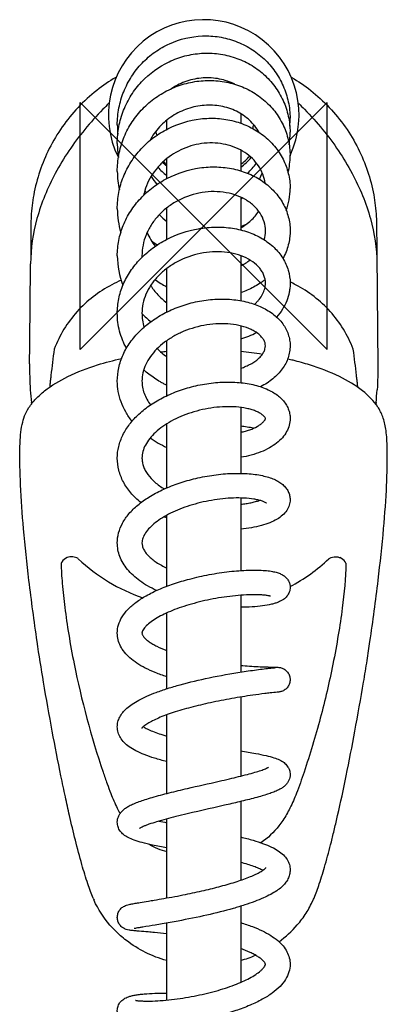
# Model space of a CAD drawing. Header units: millimetres. Extents: x -30 to 30, y -218 to 35.
# Tile 2 of 2: x -30 to 30, y -126 to 33. Entities that reach past the tile are written whole.
import ezdxf

# ---------------------------------------------------------------- set-up
doc = ezdxf.new("R2010")
doc.units = ezdxf.units.MM
doc.header["$MEASUREMENT"] = 0
doc.layers.add('ORIGIN', color=6, linetype='Continuous')
doc.layers.add('PLANNING', color=1, linetype='Continuous')

# ---------------------------------------------------------------- blocks, each defined once
blk = doc.blocks.new('8101-0000_T')
at = {"layer": 'ORIGIN'}
for p, q in [((20, 20), (-20, -20)), ((-20, -20), (-20, 20)), ((-20, 20), (20, -20)), ((20, -20), (20, 20))]:
    blk.add_line(p, q, dxfattribs=at)
at = {"layer": 'PLANNING'}
for p, q in [((6, 18.21), (6, 16.67)), ((-6, 15.68), (-6, 17.15)), ((6, 12.31), (6, 8.95)), ((-6, 7.69), (-6, 10.91)), ((6, 4.68), (6, -0.63)), ((-6, -2.17), (-6, 2.94)), ((6, -4.8), (6, -12.1)), ((-6, -13.95), (-6, -6.89)), ((6, -16.18), (6, -25.39)), ((-6, -27.51), (-6, -18.6)), ((-27.93, -28.62), (-27.9, -28.89)), ((27.93, -28.62), (27.9, -28.89)), ((6, -29.41), (6, -40.09)), ((-6, -42.45), (-6, -32.07)), ((6, -44.09), (6, -55.85)), ((-6, -58.4), (-6, -46.89)), ((6, -59.86), (6, -72.3)), ((-6, -75.01), (-6, -62.73)), ((6, -76.35), (6, -89.16)), ((-6, -91.99), (-6, -79.24)), ((6.12, -89.13), (6, -89.11)), ((6, -93.29), (6, -106.05)), ((-6, -108.93), (-6, -96.12)), ((6, -110.26), (6, -122.6)), ((-6, -125.47), (-6, -112.99))]:
    blk.add_line(p, q, dxfattribs=at)
for centre, radius, start, end in [((0, 18), 15.45, 334.9591, 206.496), ((0, 18.86), 6, 141.6149, 143.1136), ((0, 18.86), 6, 46.743, 50.4994), ((0.57, 16.41), 14.57, 180.0128, 185.9137), ((0, 18), 8.25, 344.5689, 349.036), ((0.54, 17.33), 13.45, 355.1257, 0.5465), ((0, 18), 8.25, 199.0316, 203.3667), ((1.26, 15.1), 12.73, 351.366, 0.4781), ((0.44, 13.41), 14.44, 180.0574, 189.0255), ((0, 18), 10, 306.87, 318.154), ((2.32, 11.34), 11.68, 346.5963, 0.2785), ((0.19, 17.83), 10.18, 227.5434, 232.5688), ((0, 18), 10, 229.0795, 233.13), ((0.3, 17.41), 9.72, 305.8956, 319.5537), ((0.82, 15.33), 9.24, 312.8525, 326.4558), ((0.28, 8.91), 14.28, 180.1937, 192.3545), ((0.55, 13.46), 10.56, 210.8267, 219.6), ((0.47, 16.41), 10.47, 220.9778, 231.8134), ((1.89, 11.48), 8.13, 331.4181, 339.2048), ((0.25, 8.9), 10.24, 197.3786, 200.3775), ((3.37, 6.09), 10.63, 340.3196, 0.0087), ((0.95, 12.33), 9.42, 302.4304, 304.3057), ((-0.24, 2.85), 13.76, 180.1879, 196.4456), ((0.7, 9.21), 10.79, 222.9951, 231.6524), ((0.77, 12.65), 13.78, 292.2957, 297.0616), ((0.13, 3.01), 10.16, 203.6122, 218.2406), ((4.81, -0.78), 5.19, 343.7988, 359.9474), ((0.82, 9.37), 14.99, 231.6956, 236.1042), ((-7172, 51.29), 7144.17, 359.409648, 359.539707), ((-1.14, -4.81), 12.86, 180.145, 201.7836), ((-1.19, -4.81), 8.81, 180.1511, 181.5797), ((2.07, 1.32), 8.72, 296.7787, 308.5111), ((7172, 51.29), 7144.17, 180.460293, 180.590352), ((1.02, 3.93), 15.45, 234.7259, 242.967), ((-2.46, -14.13), 7.54, 180.1182, 197.3557), ((0.59, -3.65), 14.97, 224.9997, 232.3398), ((2.14, -4.92), 13.91, 286.1034, 297.4433), ((125.28, -40.52), 150.91, 172.1709, 173.8062), ((0.3, -12.24), 10.93, 224.2577, 234.8274), ((1.48, -97.02), 77.02, 95.5708, 96.2536), ((-1.41, -94.09), 74.1, 81.535, 84.2589), ((-125.28, -40.52), 150.91, 6.1938, 7.8291), ((19.34, -23.57), 47.53, 183.6047, 186.103), ((-19.34, -23.57), 47.53, 353.897, 356.3953), ((3.15, -56.91), 24.63, 78.4554, 83.3609), ((1.09, -20.27), 17.14, 235.2879, 245.5787), ((2.07, -28.09), 20.82, 246.0269, 247.2007), ((-21.37, -55.57), 1.96, 112.4108, 145.5355), ((-21.39, -55.51), 1.9, 56.8811, 112.4108), ((-20.63, -54.3), 0.467, 47.7775, 54.2756), ((-0.39, -32.75), 29.1, 226.7681, 250.9626), ((0.34, -32.76), 29.09, 297.9951, 313.233), ((21.32, -55.56), 1.95, 34.4471, 67.786), ((-21.38, -55.56), 1.94, 145.5355, 151.7396), ((21.28, -55.59), 2, 28.3148, 34.4471), ((8.21, -22.14), 75.92, 258.2526, 259.2162), ((-3.18, -90.43), 11.32, 239.7531, 255.5935), ((-3.3, -102.79), 15.87, 202.7796, 204.2365), ((2.6, -102.51), 16.57, 335.7945, 337.1896), ((0.85, -100.68), 19.08, 285.6722, 293.3284)]:
    blk.add_arc(centre, radius, start, end, dxfattribs=at)
for points, knots in [([(-14, 16.4), (-14, 17.32), (-13.82, 19.16), (-13.04, 21.82), (-11.76, 24.28), (-10.05, 26.46), (-7.95, 28.27), (-4.76, 30.1), (-1.13, 30.96), (2.53, 30.74), (5.19, 30.04), (7.66, 28.83), (9.83, 27.17), (11.62, 25.11), (12.95, 22.74), (13.79, 20.16), (13.99, 18.36), (14, 17.46)], [1.500684, 1.500684, 1.500684, 1.500684, 4.262147, 7.015014, 9.782029, 12.545659, 15.305096, 18.050343, 23.53438, 26.273062, 29.009263, 31.744461, 34.471293, 37.176866, 39.879105, 42.58523, 45.28709, 45.28709, 45.28709, 45.28709]), ([(-14, 13.4), (-14, 14.31), (-13.83, 16.14), (-13.06, 18.79), (-11.81, 21.26), (-9.55, 24.18), (-6.53, 26.39), (-3.07, 27.65), (-0.34, 28.09), (2.41, 28), (5.09, 27.38), (7.58, 26.26), (9.77, 24.68), (11.58, 22.69), (12.94, 20.39), (13.79, 17.85), (13.99, 16.09), (14, 15.2)], [2.259833, 2.259833, 2.259833, 2.259833, 5.001612, 7.752842, 10.505203, 13.257433, 18.786215, 21.531222, 24.261729, 27.022076, 29.762479, 32.472797, 35.155448, 37.834852, 40.497732, 43.146343, 45.799674, 45.799674, 45.799674, 45.799674]), ([(-14.25, 24.09), (-15.32, 23.46), (-17.48, 21.98), (-21.43, 18.38), (-25.33, 12.8), (-27.44, 6.53), (-27.95, 2.25), (-28.01, 0.13), (-28.02, -1.65), (-28.03, -2.95), (-28.03, -5.12)], [0.318415, 0.318415, 0.318415, 0.318415, 4.047543, 8.1374, 16.317591, 24.247986, 27.794147, 29.232783, 30.585542, 33.133592, 33.133592, 33.133592, 33.133592]), ([(5.02, 22.99), (4.63, 23.19), (3.82, 23.52), (2.12, 23.98), (-0.12, 24.12), (-2.77, 23.6), (-4.39, 22.81), (-5.14, 22.32)], [0, 0, 0, 0, 1.312012, 2.629888, 5.288311, 7.968895, 10.660312, 10.660312, 10.660312, 10.660312]), ([(14.25, 24.09), (15.32, 23.46), (17.48, 21.98), (21.43, 18.38), (25.33, 12.8), (27.44, 6.53), (27.95, 2.25), (28.01, 0.13), (28.02, -1.65), (28.03, -2.95), (28.03, -5.12)], [0.318415, 0.318415, 0.318415, 0.318415, 4.047543, 8.1374, 16.317591, 24.247986, 27.794147, 29.232783, 30.585542, 33.133592, 33.133592, 33.133592, 33.133592]), ([(-14, 8.86), (-14, 9.76), (-13.83, 11.57), (-13.08, 14.2), (-11.84, 16.65), (-10.17, 18.83), (-8.11, 20.68), (-5.75, 22.13), (-3.17, 23.12), (-0.44, 23.62), (2.33, 23.62), (5.02, 23.09), (7.52, 22.05), (9.73, 20.56), (11.57, 18.66), (12.94, 16.43), (13.79, 13.98), (13.99, 12.26), (14, 11.4)], [3.030035, 3.030035, 3.030035, 3.030035, 5.73813, 8.459269, 11.187507, 13.930284, 16.687427, 19.442976, 22.205129, 24.959929, 27.734701, 30.461396, 33.152273, 35.81207, 38.429198, 41.027987, 43.609015, 46.183208, 46.183208, 46.183208, 46.183208]), ([(-15.39, 19.87), (-15.71, 19.56), (-17.06, 18.21), (-20.25, 14.65), (-24.19, 8.86), (-27.27, 1.45), (-28.04, -3.64), (-28.06, -6.1)], [3.21238, 3.21238, 3.21238, 3.21238, 4.542727, 8.953506, 17.543, 25.462891, 32.861364, 32.861364, 32.861364, 32.861364]), ([(8.98, 15.18), (8.56, 15.91), (7.49, 17.25), (5.33, 18.72), (2.79, 19.54), (0.07, 19.68), (-2.64, 19.13), (-5.13, 17.92), (-7.25, 16.14), (-8.32, 14.64), (-8.75, 13.83)], [0, 0, 0, 0, 2.510998, 5.095377, 7.736868, 10.454042, 13.203391, 15.95597, 18.711882, 21.44462, 21.44462, 21.44462, 21.44462]), ([(15.39, 19.87), (15.71, 19.56), (17.06, 18.21), (20.25, 14.65), (24.19, 8.86), (27.27, 1.45), (28.04, -3.64), (28.06, -6.1)], [3.21238, 3.21238, 3.21238, 3.21238, 4.542727, 8.953506, 17.543, 25.462891, 32.861364, 32.861364, 32.861364, 32.861364]), ([(-14, 2.81), (-14, 3.68), (-13.84, 5.45), (-13.09, 8.01), (-11.86, 10.41), (-10.2, 12.57), (-8.17, 14.4), (-5.04, 16.34), (-1.47, 17.43), (2.22, 17.53), (4.92, 17.09), (7.44, 16.17), (9.68, 14.79), (11.53, 13.01), (12.93, 10.89), (13.8, 8.55), (14, 6.91), (14, 6.09)], [3.903708, 3.903708, 3.903708, 3.903708, 6.537696, 9.190436, 11.881421, 14.586468, 17.314054, 20.064473, 25.589167, 28.356387, 31.078713, 33.757697, 36.363849, 38.923116, 41.436638, 43.912545, 46.36672, 46.36672, 46.36672, 46.36672]), ([(9.94, 6.96), (9.87, 7.45), (9.62, 8.43), (8.91, 9.78), (7.91, 10.98), (6.66, 11.98), (5.19, 12.75), (3.57, 13.26), (1.85, 13.5), (-0.5, 13.44), (-3.38, 12.69), (-5.9, 11.13), (-7.54, 9.48), (-8.55, 8.09), (-9.32, 6.57), (-9.65, 5.49), (-9.77, 4.94)], [0, 0, 0, 0, 1.481829, 2.997243, 4.550817, 6.147239, 7.789524, 9.489779, 11.221314, 12.986613, 16.522075, 20.046081, 21.776967, 23.4918, 25.19137, 26.86685, 26.86685, 26.86685, 26.86685]), ([(-14, -4.84), (-14, -4), (-13.84, -2.31), (-13.1, 0.15), (-11.89, 2.47), (-10.26, 4.56), (-8.24, 6.36), (-5.14, 8.3), (-1.59, 9.45), (2.1, 9.66), (4.81, 9.34), (7.34, 8.55), (9.6, 7.32), (11.49, 5.69), (12.91, 3.73), (13.8, 1.53), (14, -0.01), (14, -0.78)], [4.857471, 4.857471, 4.857471, 4.857471, 7.38174, 9.939047, 12.535855, 15.173739, 17.873383, 20.610204, 26.122494, 28.90785, 31.638041, 34.280996, 36.832982, 39.317613, 41.720171, 44.050456, 46.362004, 46.362004, 46.362004, 46.362004]), ([(10, -0.79), (10, -0.29), (9.85, 0.73), (9.17, 2.15), (8.09, 3.4), (6.68, 4.4), (5.01, 5.13), (3.16, 5.54), (1.2, 5.63), (-1.41, 5.32), (-3.89, 4.4), (-6.04, 2.97), (-7.43, 1.68), (-8.56, 0.21), (-9.38, -1.4), (-9.89, -3.09), (-10, -4.26), (-10, -4.84)], [1.461635, 1.461635, 1.461635, 1.461635, 2.964899, 4.509723, 6.138485, 7.868089, 9.678178, 11.573264, 13.530958, 15.530607, 19.440116, 21.372583, 23.261545, 25.103516, 26.901813, 28.657337, 30.393298, 30.393298, 30.393298, 30.393298]), ([(6, -0.32), (6.15, -0.24), (6.44, -0.05), (7, 0.34), (7.9, 1.09), (8.55, 1.85), (8.9, 2.41)], [0, 0, 0, 0, 0.519006, 1.036225, 2.049451, 4.020407, 4.020407, 4.020407, 4.020407]), ([(-14, -14.15), (-14, -13.36), (-13.84, -11.76), (-13.11, -9.45), (-11.92, -7.26), (-10.31, -5.27), (-8.33, -3.54), (-5.26, -1.62), (-1.74, -0.44), (1.93, -0.09), (4.66, -0.28), (7.22, -0.9), (9.51, -1.95), (11.43, -3.38), (12.88, -5.13), (13.79, -7.14), (14, -8.56), (14, -9.27)], [5.90838, 5.90838, 5.90838, 5.90838, 8.281746, 10.700645, 13.162922, 15.707913, 18.344048, 21.039198, 26.533262, 29.345539, 32.068625, 34.702754, 37.215892, 39.591463, 41.84028, 43.996782, 46.124407, 46.124407, 46.124407, 46.124407]), ([(14, -0.78), (14, -0.98), (13.99, -1.36), (13.91, -2.13), (13.66, -3.47), (13.22, -4.57), (12.85, -5.26)], [46.362004, 46.362004, 46.362004, 46.362004, 46.943248, 47.518616, 48.674065, 51.035102, 51.035102, 51.035102, 51.035102]), ([(10, -9.27), (10, -8.84), (9.87, -8.19), (9.48, -7.39), (8.92, -6.6), (7.94, -5.72), (6.47, -4.92), (4.76, -4.39), (2.88, -4.13), (0.92, -4.18), (-1.66, -4.61), (-4.08, -5.57), (-6.17, -6.96), (-7.51, -8.18), (-8.6, -9.54), (-9.4, -11.02), (-9.89, -12.57), (-10, -13.63), (-10, -14.15)], [3.963367, 3.963367, 3.963367, 3.963367, 5.253419, 5.926055, 6.62891, 8.153819, 9.834984, 11.62438, 13.513627, 15.491498, 17.499624, 21.339948, 23.214524, 25.028492, 26.760202, 28.426508, 30.041103, 31.6069, 31.6069, 31.6069, 31.6069]), ([(-13.37, -8.79), (-13.89, -9.01), (-14.39, -9.26), (-17.03, -10.65), (-18.92, -12.1), (-22.11, -15.66), (-23.35, -17.69), (-24.22, -19.96)], [0.8909858, 0.8909858, 0.8909858, 0.8909858, 0.9488594, 0.9488594, 1.1988594, 1.1988594, 1.4488594, 1.4488594, 1.4488594, 1.4488594]), ([(9.95, -8.68), (9.8, -8.79), (9.51, -9.01), (8.9, -9.43), (7.76, -10.11), (6.72, -10.56), (6, -10.8)], [0, 0, 0, 0, 0.548117, 1.106232, 2.226723, 4.503641, 4.503641, 4.503641, 4.503641]), ([(8.23, -12.68), (8.36, -12.56), (8.63, -12.31), (9.1, -11.79), (9.56, -11.09), (9.92, -10.19), (10, -9.57), (10, -9.27)], [0, 0, 0, 0, 0.551879, 1.086881, 2.107863, 3.057999, 3.963367, 3.963367, 3.963367, 3.963367]), ([(14, -9.27), (14, -9.52), (13.98, -10), (13.83, -10.97), (13.48, -12.17), (12.78, -13.54), (12.16, -14.36), (11.81, -14.75)], [46.124407, 46.124407, 46.124407, 46.124407, 46.851737, 47.581468, 49.065602, 50.587816, 52.158925, 52.158925, 52.158925, 52.158925]), ([(24.22, -19.96), (23.35, -17.69), (22.1, -15.64), (18.9, -12.08), (17.03, -10.65), (14.59, -9.36), (14.3, -9.21), (14, -9.07)], [-4.9247626, -4.9247626, -4.9247626, -4.9247626, -4.6747626, -4.6747626, -4.4247626, -4.4247626, -4.3908485, -4.3908485, -4.3908485, -4.3908485]), ([(-8.59, -9.63), (-8.51, -9.76), (-8.34, -10.02), (-7.97, -10.53), (-7.24, -11.39), (-6.52, -12.04), (-6, -12.43)], [0, 0, 0, 0, 0.463738, 0.936748, 1.892256, 3.839513, 3.839513, 3.839513, 3.839513]), ([(-14, -25.12), (-14, -24.4), (-13.84, -22.94), (-13.12, -20.81), (-11.96, -18.8), (-10.38, -16.96), (-8.43, -15.33), (-6.18, -13.97), (-3.68, -12.9), (-1, -12.17), (1.76, -11.8), (4.51, -11.83), (7.11, -12.27), (9.42, -13.09), (11.37, -14.26), (12.85, -15.76), (13.63, -17.23), (13.95, -18.48), (14, -19.1), (14, -19.42)], [7.071094, 7.071094, 7.071094, 7.071094, 9.237352, 11.462849, 13.76295, 16.175253, 18.706659, 21.350343, 24.066488, 26.831417, 29.662645, 32.424953, 35.058781, 37.517559, 39.768095, 41.835067, 43.778501, 44.722444, 45.664186, 45.664186, 45.664186, 45.664186]), ([(-12.52, -19.81), (-12.64, -19.59), (-12.87, -19.15), (-13.26, -18.23), (-13.81, -16.6), (-14, -15.13), (-14, -14.15)], [0, 0, 0, 0, 0.748237, 1.497352, 2.979689, 5.90838, 5.90838, 5.90838, 5.90838]), ([(10, -19.42), (10, -19.26), (9.95, -18.92), (9.73, -18.43), (9.39, -17.96), (8.92, -17.52), (8.35, -17.11), (7.42, -16.62), (6.09, -16.16), (4.33, -15.85), (2.44, -15.8), (0.5, -15.98), (-1.41, -16.4), (-3.21, -17.03), (-4.86, -17.83), (-6.35, -18.8), (-7.63, -19.91), (-8.66, -21.12), (-9.42, -22.41), (-9.89, -23.75), (-10, -24.67), (-10, -25.12)], [5.716809, 5.716809, 5.716809, 5.716809, 6.206635, 6.729541, 7.306683, 7.947121, 8.65161, 9.411664, 11.085734, 12.870743, 14.762133, 16.723958, 18.724911, 20.604718, 22.442284, 24.222628, 25.913084, 27.500747, 28.989593, 30.392419, 31.741527, 31.741527, 31.741527, 31.741527]), ([(6, -23.05), (6.28, -22.96), (6.83, -22.76), (7.6, -22.39), (8.28, -21.97), (8.88, -21.51), (9.36, -21.01), (9.72, -20.48), (9.94, -19.95), (10, -19.59), (10, -19.42)], [0, 0, 0, 0, 0.89613, 1.749207, 2.5516, 3.301278, 3.999481, 4.630928, 5.198189, 5.716809, 5.716809, 5.716809, 5.716809]), ([(14, -19.42), (14, -19.74), (13.94, -20.39), (13.7, -21.36), (13.3, -22.29), (12.55, -23.5), (11.23, -24.86), (9.93, -25.69), (9.21, -26.05)], [45.664186, 45.664186, 45.664186, 45.664186, 46.636382, 47.619018, 48.629343, 49.673911, 51.880081, 54.271801, 54.271801, 54.271801, 54.271801]), ([(-28.34, -29.44), (-27.96, -28.88), (-27.19, -27.93), (-25.18, -26.13), (-21.85, -24.16), (-17.6, -22.55), (-14.62, -21.77), (-13.32, -21.49)], [90.928764, 90.928764, 90.928764, 90.928764, 92.670416, 94.578928, 98.99754, 104.203512, 108.2015, 108.2015, 108.2015, 108.2015]), ([(28.23, -29.36), (27.56, -28.34), (25.63, -26.43), (21.81, -24.17), (17.94, -22.7), (15.09, -21.91), (13.89, -21.63), (13.6, -21.56)], [38.446318, 38.446318, 38.446318, 38.446318, 42.094271, 46.49524, 51.697871, 54.485373, 55.383408, 55.383408, 55.383408, 55.383408]), ([(-6, -25.81), (-6.17, -25.72), (-6.51, -25.55), (-7.18, -25.18), (-8.29, -24.5), (-9.17, -23.81), (-9.72, -23.32)], [0, 0, 0, 0, 0.577479, 1.146472, 2.276887, 4.49377, 4.49377, 4.49377, 4.49377]), ([(-11.61, -31.64), (-11.81, -31.39), (-12.17, -30.9), (-12.81, -29.88), (-13.43, -28.54), (-13.9, -26.85), (-14, -25.7), (-14, -25.12)], [0, 0, 0, 0, 0.928395, 1.835055, 3.608957, 5.34594, 7.071094, 7.071094, 7.071094, 7.071094]), ([(-14, -37.63), (-14, -36.99), (-13.84, -35.7), (-13.15, -33.82), (-12.02, -32.04), (-10.49, -30.39), (-8.6, -28.91), (-6.39, -27.64), (-3.93, -26.61), (-1.25, -25.84), (1.54, -25.36), (4.35, -25.23), (6.59, -25.42), (8.27, -25.76), (9.4, -26.09), (10.42, -26.5), (11.33, -26.98), (12.12, -27.54), (12.79, -28.16), (13.32, -28.85), (13.71, -29.6), (13.95, -30.38), (14, -30.92), (14, -31.19)], [8.439398, 8.439398, 8.439398, 8.439398, 10.349556, 12.327712, 14.408777, 16.641747, 19.046165, 21.59841, 24.273693, 27.039396, 29.938627, 32.766279, 35.4387, 36.687228, 37.874858, 38.972569, 40.002406, 40.959924, 41.86508, 42.73093, 43.563463, 44.376586, 45.181333, 45.181333, 45.181333, 45.181333]), ([(-10, -25.12), (-10, -25.29), (-9.98, -25.62), (-9.9, -26.29), (-9.67, -27.13), (-9.23, -28.1), (-8.83, -28.7), (-8.61, -28.99)], [31.741527, 31.741527, 31.741527, 31.741527, 32.244061, 32.748115, 33.772406, 34.826736, 35.927986, 35.927986, 35.927986, 35.927986]), ([(-29.78, -35.91), (-29.77, -35.55), (-29.75, -34.86), (-29.66, -33.61), (-29.4, -31.78), (-28.9, -30.33), (-28.34, -29.44)], [84.321629, 84.321629, 84.321629, 84.321629, 85.401146, 86.379816, 88.097496, 90.928764, 90.928764, 90.928764, 90.928764]), ([(10, -31.19), (10, -31.17), (9.99, -31.13), (9.94, -31.03), (9.84, -30.9), (9.68, -30.73), (9.4, -30.51), (8.97, -30.24), (8.37, -29.97), (7.68, -29.74), (6.64, -29.49), (5.23, -29.3), (3.46, -29.26), (1.62, -29.41), (-0.23, -29.73), (-2.02, -30.22), (-3.71, -30.84), (-5.24, -31.59), (-6.61, -32.44), (-7.8, -33.39), (-8.75, -34.4), (-9.46, -35.45), (-9.9, -36.53), (-10, -37.27), (-10, -37.63)], [4.740022, 4.740022, 4.740022, 4.740022, 4.795545, 4.871836, 5.068213, 5.297851, 5.560985, 6.145014, 6.814342, 7.53352, 8.314722, 10.022413, 11.783117, 13.641371, 15.532008, 17.426524, 19.20255, 20.911795, 22.538055, 24.052716, 25.443749, 26.702715, 27.847846, 28.915493, 28.915493, 28.915493, 28.915493]), ([(29.73, -35.91), (29.71, -35), (29.63, -33.39), (29.24, -31.5), (28.83, -30.43), (28.53, -29.84), (28.35, -29.54), (28.23, -29.36)], [31.608649, 31.608649, 31.608649, 31.608649, 34.393304, 36.463115, 37.380077, 37.814722, 38.446318, 38.446318, 38.446318, 38.446318]), ([(6, -33.42), (6.25, -33.37), (6.74, -33.25), (7.65, -32.97), (8.47, -32.62), (9.17, -32.18), (9.53, -31.89), (9.75, -31.66), (9.88, -31.49), (9.96, -31.35), (9.99, -31.26), (10, -31.21), (10, -31.19)], [0, 0, 0, 0, 0.77005, 1.510775, 2.848234, 3.450796, 3.978358, 4.215863, 4.427772, 4.610055, 4.683376, 4.740022, 4.740022, 4.740022, 4.740022]), ([(14, -31.19), (14, -31.56), (13.9, -32.3), (13.47, -33.37), (12.76, -34.36), (11.81, -35.24), (10.63, -36.01), (9.24, -36.66), (7.68, -37.17), (6.57, -37.4), (6, -37.49)], [45.181333, 45.181333, 45.181333, 45.181333, 46.279565, 47.416256, 48.610174, 49.900733, 51.301592, 52.828601, 54.474373, 56.21862, 56.21862, 56.21862, 56.21862]), ([(-26.99, -67.36), (-27.23, -65.7), (-27.69, -62.39), (-28.47, -56.3), (-29.2, -49.51), (-29.72, -42.32), (-29.81, -37.93), (-29.78, -35.91)], [52.713286, 52.713286, 52.713286, 52.713286, 57.771559, 62.715951, 71.146821, 78.253742, 84.321629, 84.321629, 84.321629, 84.321629]), ([(26.94, -67.36), (27.42, -64.06), (28.24, -57.95), (29.15, -49.48), (29.6, -43.27), (29.74, -38.89), (29.74, -36.88), (29.73, -35.91)], [0, 0, 0, 0, 10.030771, 18.46582, 25.576338, 28.687575, 31.608649, 31.608649, 31.608649, 31.608649]), ([(-10.17, -44.83), (-10.48, -44.59), (-11.05, -44.08), (-12.06, -43), (-13.07, -41.54), (-13.83, -39.62), (-14, -38.29), (-14, -37.63)], [0, 0, 0, 0, 1.168316, 2.294132, 4.434258, 6.459445, 8.439398, 8.439398, 8.439398, 8.439398]), ([(-10, -37.63), (-10, -37.85), (-9.96, -38.3), (-9.78, -38.98), (-9.48, -39.64), (-8.91, -40.54), (-7.91, -41.59), (-6.93, -42.29), (-6.38, -42.62)], [28.915493, 28.915493, 28.915493, 28.915493, 29.589379, 30.276743, 30.996446, 31.763289, 33.448979, 35.354316, 35.354316, 35.354316, 35.354316]), ([(-14, -51.36), (-14, -50.81), (-13.85, -49.7), (-13.19, -48.09), (-12.12, -46.57), (-10.66, -45.15), (-8.84, -43.86), (-6.7, -42.71), (-4.27, -41.74), (-1.59, -40.94), (1.27, -40.37), (4.19, -40.07), (6.55, -40.08), (8.3, -40.24), (9.46, -40.44), (10.49, -40.7), (11.39, -41.03), (12.16, -41.42), (12.81, -41.89), (13.33, -42.42), (13.71, -43.02), (13.94, -43.68), (14, -44.13), (14, -44.36)], [10.571028, 10.571028, 10.571028, 10.571028, 12.206379, 13.914107, 15.747897, 17.759877, 19.988524, 22.425296, 25.048752, 27.81052, 30.82662, 33.79222, 36.595983, 37.880925, 39.074044, 40.124385, 41.073245, 41.93239, 42.71852, 43.455285, 44.158425, 44.843157, 45.522181, 45.522181, 45.522181, 45.522181]), ([(10.19, -44.94), (10.17, -44.93), (10.13, -44.89), (10.03, -44.83), (9.78, -44.7), (9.35, -44.54), (8.76, -44.38), (7.83, -44.21), (6.51, -44.08), (4.83, -44.07), (3.06, -44.2), (0.67, -44.53), (-1.66, -45.09), (-3.86, -45.87), (-5.33, -46.52), (-6.66, -47.25), (-7.8, -48.03), (-8.74, -48.85), (-9.44, -49.68), (-9.82, -50.4), (-9.98, -50.96), (-10, -51.23), (-10, -51.36)], [0, 0, 0, 0, 0.070064, 0.161061, 0.377616, 0.90244, 1.519469, 2.21207, 3.756088, 5.475514, 7.251352, 9.075025, 12.720634, 14.430234, 16.049533, 17.561791, 18.949012, 20.195295, 21.285338, 22.213116, 22.623054, 23.01349, 23.01349, 23.01349, 23.01349]), ([(14, -44.36), (14, -44.66), (13.9, -45.28), (13.47, -46.15), (12.78, -46.93), (11.85, -47.59), (10.68, -48.15), (9.29, -48.6), (7.7, -48.94), (6.58, -49.07), (6, -49.12)], [45.522181, 45.522181, 45.522181, 45.522181, 46.438741, 47.387893, 48.401828, 49.528594, 50.812753, 52.276491, 53.911108, 55.662822, 55.662822, 55.662822, 55.662822]), ([(6, -45.11), (6.14, -45.09), (6.43, -45.06), (6.98, -44.98), (7.63, -44.86), (8.36, -44.69), (8.82, -44.54), (9.04, -44.46)], [0, 0, 0, 0, 0.433073, 0.856017, 1.665996, 2.426485, 3.112416, 3.112416, 3.112416, 3.112416]), ([(-7.64, -59.08), (-8.13, -58.85), (-9.07, -58.37), (-10.34, -57.55), (-11.44, -56.65), (-12.36, -55.69), (-13.09, -54.67), (-13.61, -53.6), (-13.93, -52.49), (-14, -51.73), (-14, -51.36)], [0, 0, 0, 0, 1.625855, 3.146263, 4.556654, 5.877398, 7.119037, 8.298722, 9.441181, 10.571028, 10.571028, 10.571028, 10.571028]), ([(-10, -51.36), (-10, -51.53), (-9.95, -51.89), (-9.75, -52.43), (-9.41, -52.96), (-8.94, -53.49), (-8.36, -54.01), (-7.4, -54.72), (-6.58, -55.16), (-6, -55.44)], [23.01349, 23.01349, 23.01349, 23.01349, 23.538389, 24.0993, 24.72539, 25.425988, 26.209163, 27.064405, 28.996665, 28.996665, 28.996665, 28.996665]), ([(20.26, -53.95), (20.38, -53.86), (20.65, -53.71), (21.11, -53.6), (21.52, -53.61), (21.83, -53.67), (21.99, -53.73), (22.06, -53.75)], [-3.736032, -3.736032, -3.736032, -3.736032, -3.295014, -2.815614, -2.332633, -2.075883, -1.845221, -1.845221, -1.845221, -1.845221]), ([(-23.09, -54.64), (-23.08, -55.73), (-22.94, -58.14), (-22.52, -61.99), (-21.87, -66.34), (-20.23, -75.33), (-18.24, -82.77), (-16.3, -88.52)], [6.43149, 6.43149, 6.43149, 6.43149, 9.715779, 13.663617, 18.055874, 22.892448, 41.092721, 41.092721, 41.092721, 41.092721]), ([(-14, -65.98), (-14, -65.53), (-13.86, -64.62), (-13.26, -63.3), (-12.28, -62.07), (-10.94, -60.92), (-9.25, -59.84), (-7.2, -58.85), (-4.85, -57.96), (-2.13, -57.14), (0.89, -56.46), (4.09, -55.98), (6.7, -55.78), (8.64, -55.76), (9.86, -55.82), (10.87, -55.93), (11.69, -56.1), (12.36, -56.32), (12.93, -56.62), (13.39, -57.01), (13.73, -57.48), (13.95, -58.01), (14, -58.39), (14, -58.58)], [11.399293, 11.399293, 11.399293, 11.399293, 12.738799, 14.15188, 15.69072, 17.433402, 19.436079, 21.702435, 24.238821, 26.970365, 30.22997, 33.527312, 36.669396, 38.082368, 39.336411, 40.316549, 41.141669, 41.836244, 42.448692, 43.046032, 43.622906, 44.192186, 44.758446, 44.758446, 44.758446, 44.758446]), ([(23.04, -54.64), (23, -57.08), (22.62, -60.97), (21.8, -66.42), (20.71, -72.4), (19.31, -78.37), (17.66, -84.18), (16.73, -87.08), (16.25, -88.52)], [6.486716, 6.486716, 6.486716, 6.486716, 13.800604, 18.199526, 23.033781, 32.016425, 36.606371, 41.146001, 41.146001, 41.146001, 41.146001]), ([(14, -58.58), (14, -58.83), (13.91, -59.35), (13.52, -60.04), (12.9, -60.6), (12.21, -60.94), (11.56, -61.17), (10.71, -61.4), (9.47, -61.61), (7.8, -61.76), (6.62, -61.8), (6, -61.8)], [44.758446, 44.758446, 44.758446, 44.758446, 45.523865, 46.300862, 47.10591, 48.021741, 48.570982, 49.193286, 50.649377, 52.348309, 54.203377, 54.203377, 54.203377, 54.203377]), ([(10.8, -60.02), (10.77, -60.01), (10.72, -59.99), (10.6, -59.96), (10.32, -59.9), (9.86, -59.84), (9.22, -59.79), (8.23, -59.76), (6.85, -59.79), (4.51, -59.97), (1.52, -60.4), (-1.39, -61.08), (-3.57, -61.76), (-5.04, -62.3), (-6.36, -62.88), (-7.52, -63.49), (-8.5, -64.13), (-9.18, -64.69), (-9.59, -65.13), (-9.81, -65.44), (-9.96, -65.72), (-10, -65.9), (-10, -65.98)], [0, 0, 0, 0, 0.069814, 0.163014, 0.386237, 0.926857, 1.567048, 2.291566, 3.909282, 5.691236, 9.353081, 12.961066, 14.631136, 16.204169, 17.648353, 18.961009, 20.145623, 21.150883, 21.586657, 21.964227, 22.278731, 22.522141, 22.522141, 22.522141, 22.522141]), ([(-6, -73.05), (-6.62, -72.85), (-7.8, -72.43), (-9.42, -71.71), (-10.81, -70.92), (-11.95, -70.06), (-12.85, -69.14), (-13.51, -68.14), (-13.91, -67.08), (-14, -66.34), (-14, -65.98)], [0, 0, 0, 0, 1.968343, 3.744435, 5.328623, 6.74191, 8.018656, 9.192712, 10.310842, 11.399293, 11.399293, 11.399293, 11.399293]), ([(-10, -65.98), (-10, -66.03), (-9.98, -66.13), (-9.92, -66.29), (-9.82, -66.46), (-9.63, -66.71), (-9.31, -67.04), (-8.83, -67.41), (-8.25, -67.78), (-7.31, -68.29), (-6.54, -68.61), (-6, -68.82)], [22.522141, 22.522141, 22.522141, 22.522141, 22.664839, 22.832051, 23.030627, 23.256551, 23.781187, 24.396592, 25.081368, 25.842366, 27.585767, 27.585767, 27.585767, 27.585767]), ([(-21.75, -95.55), (-21.98, -94.55), (-22.45, -92.41), (-23.4, -87.87), (-24.6, -81.67), (-25.89, -74.41), (-26.68, -69.56), (-26.99, -67.36)], [24.040525, 24.040525, 24.040525, 24.040525, 27.119234, 30.598168, 37.966458, 46.064831, 52.713286, 52.713286, 52.713286, 52.713286]), ([(21.7, -95.55), (22.19, -93.42), (23.16, -88.88), (24.55, -81.67), (25.66, -75.42), (26.46, -70.57), (26.8, -68.38), (26.94, -67.36)], [-28.672516, -28.672516, -28.672516, -28.672516, -22.118306, -14.749826, -6.650972, -3.074834, 0, 0, 0, 0]), ([(-14, -81.18), (-14, -80.91), (-13.93, -80.36), (-13.63, -79.57), (-13.13, -78.82), (-12.44, -78.11), (-11.55, -77.45), (-10.46, -76.8), (-9.16, -76.18), (-7.61, -75.55), (-5.8, -74.93), (-2.96, -74.09), (1.07, -73.15), (5.31, -72.39), (8.39, -71.95), (9.87, -71.77), (10.73, -71.67), (11.24, -71.62), (11.57, -71.58), (11.63, -71.57)], [10.48166, 10.48166, 10.48166, 10.48166, 11.294598, 12.131495, 13.014473, 13.987608, 15.081217, 16.331254, 17.767813, 19.406493, 21.354718, 23.499051, 28.303073, 33.747279, 36.443513, 37.627825, 38.208826, 39.032684, 39.195291, 39.195291, 39.195291, 39.195291]), ([(6, -71.22), (6.94, -71.3), (8.32, -71.4), (9.92, -71.46), (10.9, -71.49), (11.54, -71.51), (12.04, -71.52), (12.29, -71.55), (12.67, -71.63), (13.15, -71.86), (13.62, -72.31), (13.93, -72.89), (14, -73.32), (14, -73.53)], [0, 0, 0, 0, 2.845731, 4.12207, 4.814467, 5.788776, 6.037376, 6.306569, 6.558617, 7.207138, 7.854564, 8.500717, 9.148301, 9.148301, 9.148301, 9.148301]), ([(14, -73.53), (14, -73.74), (13.93, -74.16), (13.64, -74.73), (13.2, -75.18), (12.75, -75.41), (12.39, -75.5), (12.16, -75.54), (11.62, -75.6), (10.87, -75.68), (9.54, -75.84), (7.48, -76.11), (4.52, -76.59), (1.17, -77.24), (-2.01, -77.99), (-4.44, -78.69), (-6.17, -79.29), (-7.28, -79.73), (-8.23, -80.17), (-8.93, -80.54), (-9.39, -80.84), (-9.67, -81.05), (-9.87, -81.22), (-9.98, -81.33), (-10.02, -81.39), (-10.04, -81.42), (-10.05, -81.43)], [9.148301, 9.148301, 9.148301, 9.148301, 9.775699, 10.403513, 11.032381, 11.661179, 11.88607, 12.136368, 12.36973, 13.531007, 14.385791, 16.375636, 19.786314, 23.353802, 26.613305, 29.603061, 30.924442, 32.113801, 33.17394, 34.083117, 34.481356, 34.830662, 35.129088, 35.253317, 35.30575, 35.345846, 35.345846, 35.345846, 35.345846]), ([(-6, -86.82), (-6.66, -86.65), (-7.88, -86.31), (-9.55, -85.73), (-10.92, -85.13), (-12.03, -84.48), (-12.9, -83.77), (-13.53, -82.97), (-13.91, -82.1), (-14, -81.49), (-14, -81.18)], [0, 0, 0, 0, 2.050612, 3.798365, 5.280236, 6.538823, 7.645851, 8.634814, 9.570629, 10.48166, 10.48166, 10.48166, 10.48166]), ([(-9.78, -81.14), (-9.69, -81.21), (-9.48, -81.34), (-8.99, -81.61), (-8.24, -81.94), (-7.19, -82.32), (-6.42, -82.56), (-6, -82.68)], [0, 0, 0, 0, 0.339916, 0.73534, 1.671849, 2.792206, 4.094481, 4.094481, 4.094481, 4.094481]), ([(6, -85.05), (6.81, -85.19), (8.19, -85.43), (9.99, -85.8), (11.29, -86.14), (12.27, -86.5), (13.02, -86.94), (13.57, -87.51), (13.92, -88.18), (14, -88.66), (14, -88.91)], [0, 0, 0, 0, 2.464913, 4.199033, 5.502966, 6.489055, 7.337352, 8.099079, 8.838598, 9.567372, 9.567372, 9.567372, 9.567372]), ([(-14, -96.65), (-14, -96.47), (-13.96, -96.12), (-13.79, -95.61), (-13.51, -95.14), (-13.12, -94.71), (-12.64, -94.32), (-12.04, -93.97), (-11.3, -93.62), (-10.43, -93.28), (-9.44, -92.95), (-7.82, -92.46), (-5.54, -91.86), (-1.92, -90.99), (1.34, -90.27), (4.59, -89.52), (6.53, -89.04), (8.22, -88.58), (9.21, -88.27), (9.87, -88.04), (10.25, -87.87), (10.4, -87.79), (10.47, -87.76), (10.49, -87.74)], [9.691553, 9.691553, 9.691553, 9.691553, 10.217359, 10.750136, 11.294025, 11.865249, 12.466339, 13.148453, 13.958966, 14.916244, 15.929374, 17.109437, 19.984314, 23.000342, 28.263744, 30.023922, 32.988835, 34.269707, 35.282899, 36.080476, 36.386992, 36.510866, 36.603081, 36.603081, 36.603081, 36.603081]), ([(-16.3, -88.52), (-16.09, -89.14), (-15.69, -90.31), (-14.96, -92.28), (-14.27, -93.9), (-13.71, -94.96), (-13.56, -95.24)], [41.092721, 41.092721, 41.092721, 41.092721, 43.083897, 44.77322, 47.405654, 48.364074, 48.364074, 48.364074, 48.364074]), ([(14, -88.91), (14, -89.23), (13.9, -89.71), (13.57, -90.29), (13.24, -90.67), (12.82, -91.02), (12.31, -91.33), (11.68, -91.62), (10.95, -91.9), (10.11, -92.18), (8.72, -92.6), (6.74, -93.11), (2.78, -94.05), (-1, -94.88), (-4.43, -95.71), (-6.08, -96.14), (-7.54, -96.55), (-8.63, -96.89), (-9.35, -97.16), (-9.78, -97.33), (-10.09, -97.48), (-10.26, -97.57), (-10.34, -97.62), (-10.37, -97.64), (-10.38, -97.65)], [9.567372, 9.567372, 9.567372, 9.567372, 10.531389, 11.021221, 11.530235, 12.053878, 12.639488, 13.318667, 14.144052, 14.985747, 15.975879, 18.480125, 21.133785, 28.193821, 30.092763, 31.71244, 33.319656, 34.617056, 35.159513, 35.624433, 36.008973, 36.164594, 36.230247, 36.279674, 36.279674, 36.279674, 36.279674]), ([(16.25, -88.52), (15.86, -89.67), (15.18, -91.65), (14.06, -94.28), (13.07, -96.02), (11.63, -98.02), (10.39, -99.21), (9.28, -99.98)], [41.146001, 41.146001, 41.146001, 41.146001, 44.800091, 47.417589, 49.723309, 50.801326, 54.815694, 54.815694, 54.815694, 54.815694]), ([(-17.92, -108.94), (-18.07, -108.58), (-18.37, -107.82), (-19, -106.02), (-20.23, -101.94), (-21.14, -98.22), (-21.75, -95.55)], [10.107423, 10.107423, 10.107423, 10.107423, 11.256163, 12.557099, 15.820503, 24.040525, 24.040525, 24.040525, 24.040525]), ([(17.87, -108.94), (18.19, -108.18), (18.84, -106.39), (19.75, -103.34), (20.55, -100.37), (21.2, -97.71), (21.53, -96.29), (21.7, -95.55)], [-42.596778, -42.596778, -42.596778, -42.596778, -40.139986, -36.878316, -33.052202, -30.91146, -28.672516, -28.672516, -28.672516, -28.672516]), ([(-6, -100.79), (-6.77, -100.65), (-8.1, -100.39), (-9.87, -99.99), (-11.2, -99.6), (-12.21, -99.19), (-13, -98.7), (-13.57, -98.1), (-13.92, -97.41), (-14, -96.9), (-14, -96.65)], [0, 0, 0, 0, 2.337476, 4.08309, 5.429291, 6.484043, 7.376693, 8.172102, 8.937309, 9.691553, 9.691553, 9.691553, 9.691553]), ([(6, -99.03), (6.67, -99.2), (7.91, -99.52), (9.58, -100.07), (10.95, -100.63), (12.05, -101.23), (12.9, -101.9), (13.53, -102.66), (13.91, -103.5), (14, -104.09), (14, -104.39)], [0, 0, 0, 0, 2.077074, 3.826325, 5.283137, 6.509648, 7.5772, 8.531332, 9.435118, 10.315741, 10.315741, 10.315741, 10.315741]), ([(9.57, -104.45), (9.47, -104.39), (9.26, -104.28), (8.77, -104.06), (8.06, -103.78), (7.09, -103.46), (6.38, -103.26), (6, -103.16)], [0, 0, 0, 0, 0.340087, 0.722109, 1.601912, 2.626863, 3.80335, 3.80335, 3.80335, 3.80335]), ([(-14, -112.07), (-14, -111.85), (-13.93, -111.41), (-13.62, -110.82), (-13.22, -110.44), (-12.83, -110.22), (-12.48, -110.08), (-12.03, -109.96), (-11.42, -109.84), (-10.83, -109.74), (-10, -109.6), (-9.1, -109.46), (-7.81, -109.24), (-5.81, -108.9), (-3.1, -108.39), (-0.02, -107.73), (2.78, -107.04), (5.28, -106.31), (7.17, -105.65), (8.41, -105.1), (9.13, -104.73), (9.63, -104.41), (9.91, -104.19), (10.02, -104.08), (10.07, -104.03), (10.08, -104.01)], [9.190262, 9.190262, 9.190262, 9.190262, 9.846052, 10.501978, 11.157463, 11.489888, 11.84112, 12.275727, 12.90436, 13.681687, 14.079284, 15.442309, 16.40164, 18.002247, 21.537563, 24.660352, 27.453006, 30.198092, 32.476886, 33.438358, 34.258779, 34.934836, 35.205923, 35.318701, 35.403693, 35.403693, 35.403693, 35.403693]), ([(14, -104.39), (14, -104.64), (13.94, -105.14), (13.67, -105.87), (13.21, -106.56), (12.59, -107.2), (11.8, -107.8), (10.81, -108.38), (9.62, -108.95), (8.21, -109.52), (6.58, -110.09), (4, -110.87), (0.4, -111.76), (-3.45, -112.54), (-6.25, -113.04), (-8.15, -113.36), (-9.4, -113.56), (-10.43, -113.73), (-10.86, -113.81), (-11.11, -113.86), (-11.21, -113.88), (-11.25, -113.89)], [10.315741, 10.315741, 10.315741, 10.315741, 11.063149, 11.830391, 12.6372, 13.515666, 14.498576, 15.629369, 16.939081, 18.444371, 20.18903, 22.126068, 26.53553, 31.302536, 33.910182, 35.067706, 37.083319, 37.713097, 38.203868, 38.379377, 38.498578, 38.498578, 38.498578, 38.498578]), ([(-6, -119.07), (-8.37, -118.41), (-10.96, -117.12), (-13.8, -114.79), (-15.79, -112.8), (-17.11, -110.76), (-17.76, -109.31)], [-6.052441, -6.052441, -6.052441, -6.052441, 1.254528, 2.492486, 4.932837, 9.703992, 9.703992, 9.703992, 9.703992]), ([(12.2, -116.02), (13.29, -115.22), (14.88, -113.77), (16.4, -111.73), (17.2, -110.37), (17.55, -109.66), (17.71, -109.31)], [-51.782912, -51.782912, -51.782912, -51.782912, -47.745821, -45.355898, -44.174097, -43.000196, -43.000196, -43.000196, -43.000196]), ([(-6, -114.71), (-6.66, -114.64), (-7.66, -114.54), (-9.14, -114.42), (-10.07, -114.34), (-10.88, -114.27), (-11.34, -114.23), (-11.79, -114.18), (-12.16, -114.12), (-12.62, -114.02), (-13.15, -113.76), (-13.62, -113.3), (-13.93, -112.72), (-14, -112.28), (-14, -112.07)], [0, 0, 0, 0, 1.985102, 3.02839, 4.447719, 4.77728, 5.465099, 5.839587, 6.12834, 6.587368, 7.248952, 7.896138, 8.542932, 9.190262, 9.190262, 9.190262, 9.190262]), ([(6, -112.92), (6.63, -113.11), (7.82, -113.52), (9.45, -114.21), (10.83, -114.96), (11.97, -115.77), (12.86, -116.65), (13.51, -117.6), (13.91, -118.62), (14, -119.33), (14, -119.67)], [0, 0, 0, 0, 1.988524, 3.756324, 5.318622, 6.695762, 7.932902, 9.063657, 10.137837, 11.182945, 11.182945, 11.182945, 11.182945]), ([(10, -119.67), (10, -119.65), (9.99, -119.62), (9.96, -119.53), (9.89, -119.4), (9.78, -119.25), (9.56, -119.02), (9.23, -118.73), (8.74, -118.4), (8.17, -118.07), (7.26, -117.62), (6.52, -117.32), (6, -117.13)], [22.514444, 22.514444, 22.514444, 22.514444, 22.564275, 22.628325, 22.7917, 22.988236, 23.212537, 23.723331, 24.318942, 24.975453, 25.706744, 27.364572, 27.364572, 27.364572, 27.364572]), ([(14, -119.67), (14, -120.1), (13.87, -120.96), (13.29, -122.19), (12.35, -123.35), (11.06, -124.42), (9.42, -125.43), (7.43, -126.38), (5.12, -127.24), (2.38, -128.06), (-0.71, -128.77), (-3.52, -129.22), (-5.77, -129.47), (-7.37, -129.6), (-8.84, -129.65), (-10.08, -129.63), (-11.07, -129.56), (-11.84, -129.44), (-12.47, -129.26), (-12.99, -129), (-13.42, -128.64), (-13.75, -128.2), (-13.95, -127.69), (-14, -127.33), (-14, -127.15)], [11.182945, 11.182945, 11.182945, 11.182945, 12.447594, 13.774838, 15.229618, 16.886664, 18.805393, 21.004091, 23.490302, 26.1961, 29.565649, 33.013139, 34.720114, 36.342173, 37.834001, 39.133691, 40.057588, 40.828654, 41.456562, 42.010813, 42.567397, 43.11275, 43.654086, 44.192566, 44.192566, 44.192566, 44.192566]), ([(-11.04, -125.5), (-11.02, -125.51), (-10.97, -125.52), (-10.84, -125.55), (-10.55, -125.59), (-10.07, -125.62), (-9.41, -125.64), (-8.39, -125.64), (-6.98, -125.57), (-4.59, -125.34), (-1.59, -124.87), (1.31, -124.2), (3.48, -123.56), (4.93, -123.05), (6.24, -122.51), (7.4, -121.95), (8.39, -121.37), (9.08, -120.86), (9.52, -120.45), (9.77, -120.16), (9.92, -119.94), (9.98, -119.77), (10, -119.7), (10, -119.67)], [0, 0, 0, 0, 0.070952, 0.165352, 0.392621, 0.950432, 1.611173, 2.356162, 4.022996, 5.848432, 9.536675, 13.124488, 14.77306, 16.322735, 17.744472, 19.027546, 20.186401, 21.177688, 21.610246, 21.984516, 22.298222, 22.422395, 22.514444, 22.514444, 22.514444, 22.514444]), ([(-14, -127.15), (-14, -126.91), (-13.91, -126.42), (-13.54, -125.77), (-12.95, -125.25), (-12.31, -124.96), (-11.68, -124.78), (-11.09, -124.66), (-10.4, -124.55), (-9.34, -124.44), (-7.86, -124.35), (-6.64, -124.35), (-6, -124.37)], [44.192566, 44.192566, 44.192566, 44.192566, 44.922992, 45.659541, 46.406664, 47.245352, 47.762672, 48.367644, 49.058574, 49.840129, 51.577941, 53.500365, 53.500365, 53.500365, 53.500365])]:
    blk.add_open_spline(points, degree=3, knots=knots, dxfattribs=at)
for points, degree in [([(-28.21, -22.32), (-28.22, -23.73), (-28.19, -25.15), (-28.1, -26.56)], 3), ([(-28.21, -22.32), (-28.21, -22.32), (-28.21, -22.32), (-28.21, -22.32)], 3), ([(28.21, -22.32), (28.22, -23.73), (28.19, -25.15), (28.1, -26.56)], 3), ([(28.21, -22.32), (28.21, -22.32), (28.21, -22.32), (28.21, -22.32)], 3), ([(-23.09, -54.64), (-23.09, -54.64), (-23.09, -54.64), (-23.09, -54.64), (-23.09, -54.64), (-23.09, -54.64)], 5)]:
    blk.add_open_spline(points, degree=degree, dxfattribs=at)
for points, weights in [([(-24.74, -24.24), (-24.89, -25.17), (-24.95, -26.11)], [0.947938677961, 0.961207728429, 0.976342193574]), ([(24.96, -26.14), (24.89, -25.18), (24.74, -24.24)], [0.976944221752, 0.961471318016, 0.947938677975])]:
    blk.add_rational_spline(points, weights, degree=2, dxfattribs=at)

msp = doc.modelspace()

# ---------------------------------------------------------------- block references
msp.add_blockref('8101-0000_T', (0, 0))

doc.saveas('drawing.dxf')
